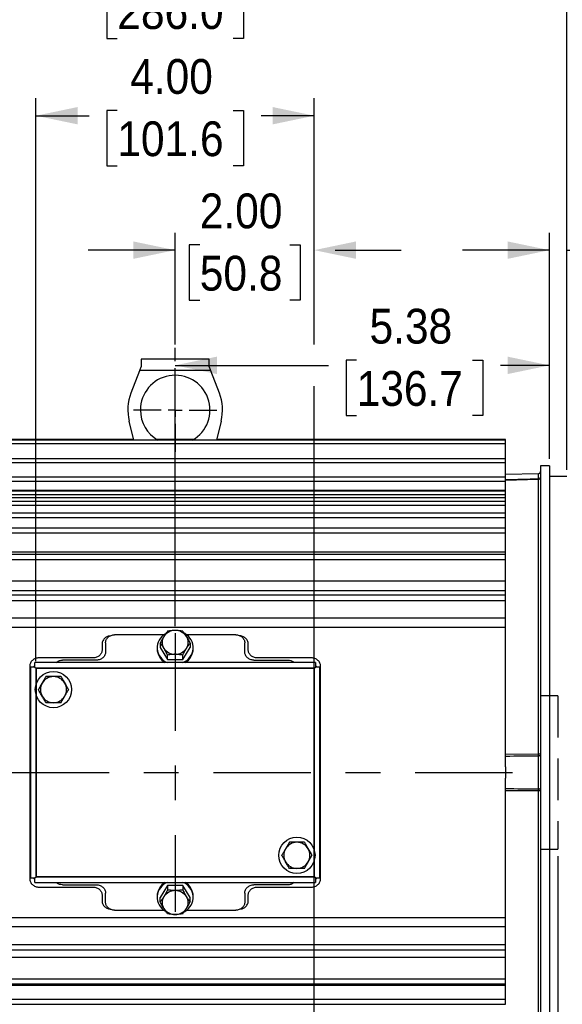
# Model space of a CAD drawing. Header units: inches. Extents: x 1.3 to 88, y 0 to 57.3.
# Tile 9 of 31: x 32.9 to 40.7, y 23.5 to 37.6. Entities that reach past the tile are written whole.
import ezdxf

# ---------------------------------------------------------------- set-up
doc = ezdxf.new("R2010")
doc.units = ezdxf.units.IN
doc.header["$LTSCALE"] = 2
doc.header["$MEASUREMENT"] = 0
for name, pattern in [('SLD-Center', [1.45, 0.7, -0.25, 0.25, -0.25]), ('SLD-Dashed', [0.45, 0.3, -0.15]), ('SLD-Solid', [0])]:
    doc.linetypes.add(name, pattern=pattern)
doc.layers.add('CENTER', color=40, linetype='SLD-Center')
doc.layers.add('HIDDEN', color=102, linetype='SLD-Dashed')
doc.layers.add('DIMENSIONS', color=140, linetype='SLD-Solid', lineweight=25)
doc.layers.add('SLD-0', color=7, linetype='SLD-Solid', lineweight=25)
doc.styles.add('SLDTEXTSTYLE0', font='GOTHIC.TTF', dxfattribs={"width": 0.913})
doc.dimstyles.new('SLDDIMSTYLE1', dxfattribs={"dimtxt": 0.5, "dimasz": 0.6, "dimexe": 0, "dimexo": 0.0625, "dimgap": 0.125, "dimtad": 0, "dimtih": 1, "dimtoh": 1, "dimrnd": 1e-09, "dimzin": 4, "dimdsep": 46, "dimtxsty": 'SLDTEXTSTYLE0', "dimsah": 1, "dimcen": 0.09, "dimadec": 0, "dimazin": 1, "dimtfac": 1, "dimtofl": 0, "dimtmove": 0, "dimatfit": 3, "dimfxl": 0, "dimfrac": 2, "dimtolj": 1, "dimtzin": 12, "dimarcsym": 0})
doc.dimstyles.new('SLDDIMSTYLE2', dxfattribs={"dimtxt": 0.5, "dimasz": 0.6, "dimexe": 0, "dimexo": 0.0625, "dimgap": 0.125, "dimtad": 0, "dimtih": 1, "dimtoh": 1, "dimrnd": 1e-09, "dimzin": 4, "dimdsep": 46, "dimtxsty": 'SLDTEXTSTYLE0', "dimsah": 1, "dimcen": 0.09, "dimadec": 0, "dimazin": 1, "dimtfac": 1, "dimtmove": 0, "dimatfit": 0, "dimfxl": 0, "dimfrac": 2, "dimtolj": 1, "dimtzin": 12, "dimarcsym": 0})
doc.dimstyles.new('SLDDIMSTYLE3', dxfattribs={"dimtxt": 0.5, "dimasz": 0.6, "dimexe": 0, "dimexo": 0.0625, "dimgap": 0.125, "dimtad": 0, "dimtih": 1, "dimtoh": 1, "dimrnd": 1e-09, "dimzin": 12, "dimdsep": 46, "dimtxsty": 'SLDTEXTSTYLE0', "dimsah": 1, "dimcen": 0.09, "dimadec": 0, "dimazin": 3, "dimtfac": 1, "dimtofl": 0, "dimtmove": 0, "dimatfit": 3, "dimfxl": 0, "dimfrac": 2, "dimtolj": 1, "dimtzin": 12, "dimarcsym": 0})
doc.dimstyles.new('SLDDIMSTYLE4', dxfattribs={"dimtxt": 0.5, "dimasz": 0.6, "dimexe": 0, "dimexo": 0.0625, "dimgap": 0.125, "dimtad": 0, "dimtih": 1, "dimtoh": 1, "dimrnd": 1e-09, "dimdsep": 46, "dimtxsty": 'SLDTEXTSTYLE0', "dimsah": 1, "dimcen": 0.09, "dimadec": 0, "dimazin": 2, "dimtfac": 1, "dimtmove": 0, "dimatfit": 0, "dimfxl": 0, "dimfrac": 2, "dimtolj": 1, "dimtzin": 12, "dimarcsym": 0})
doc.dimstyles.new('SLDDIMSTYLE5', dxfattribs={"dimtxt": 0.5, "dimasz": 0.6, "dimexe": 0, "dimexo": 0.0625, "dimgap": 0.125, "dimtad": 0, "dimtih": 1, "dimtoh": 1, "dimrnd": 1e-09, "dimzin": 12, "dimdsep": 46, "dimtxsty": 'SLDTEXTSTYLE0', "dimsah": 1, "dimcen": 0.09, "dimadec": 0, "dimazin": 3, "dimtfac": 1, "dimtmove": 0, "dimatfit": 0, "dimfxl": 0, "dimfrac": 2, "dimtolj": 1, "dimtzin": 12, "dimarcsym": 0})

# ---------------------------------------------------------------- blocks, each defined once
blk = doc.blocks.new('_D')
at = {"layer": 'DIMENSIONS'}
for p, q in [((33.161, 28.412), (33.161, 36.497)), ((37.161, 32.961), (37.161, 36.497)), ((33.161, 36.247), (33.924, 36.247)), ((34.33, 36.321), (34.178, 36.321)), ((34.178, 36.321), (34.178, 35.527)), ((35.993, 36.321), (36.145, 36.321)), ((36.145, 36.321), (36.145, 35.527)), ((37.161, 36.247), (36.399, 36.247)), ((34.178, 35.527), (34.33, 35.527)), ((36.145, 35.527), (35.993, 35.527)), ((37.161, 28.412), (37.161, 32.361))]:
    blk.add_line(p, q, dxfattribs=at)
for points in [[(33.161, 36.247), (33.761, 36.122), (33.761, 36.372)], [(37.161, 36.247), (36.561, 36.372), (36.561, 36.122)]]:
    blk.add_solid(points, dxfattribs=at)
at = {"layer": 'DIMENSIONS', "char_height": 0.5, "attachment_point": 1, "style": 'SLDTEXTSTYLE0'}
for s, insert in [('4.00', (34.515, 37.061)), ('101.6', (34.33, 36.166))]:
    blk.add_mtext(s, dxfattribs=dict(at, insert=insert))
blk = doc.blocks.new('_D_1')
at = {"layer": 'DIMENSIONS'}
for p, q in [((40.661, 25.611), (40.661, 20.872)), ((37.161, 21.742), (37.161, 20.872)), ((37.161, 21.122), (35.911, 21.122)), ((38.265, 21.196), (38.112, 21.196)), ((38.112, 21.196), (38.112, 20.402)), ((39.558, 21.196), (39.71, 21.196)), ((39.71, 21.196), (39.71, 20.402)), ((40.661, 21.122), (41.911, 21.122)), ((38.112, 20.402), (38.265, 20.402)), ((39.71, 20.402), (39.558, 20.402))]:
    blk.add_line(p, q, dxfattribs=at)
for points in [[(37.161, 21.122), (36.561, 21.247), (36.561, 20.997)], [(40.661, 21.122), (41.261, 20.997), (41.261, 21.247)]]:
    blk.add_solid(points, dxfattribs=at)
at = {"layer": 'DIMENSIONS', "char_height": 0.5, "attachment_point": 1, "style": 'SLDTEXTSTYLE0'}
for s, insert in [('3.50', (38.265, 21.936)), ('88.9', (38.265, 21.041))]:
    blk.add_mtext(s, dxfattribs=dict(at, insert=insert))
blk = doc.blocks.new('_D_2')
at = {"layer": 'DIMENSIONS'}
for p, q in [((41.091, 31.217), (43.122, 31.217)), ((43.722, 31.217), (48.239, 31.217)), ((47.989, 31.217), (47.989, 27.634)), ((47.158, 26.886), (47.005, 26.886)), ((47.005, 26.886), (47.005, 26.092)), ((48.82, 26.886), (48.973, 26.886)), ((48.973, 26.886), (48.973, 26.092)), ((47.005, 26.092), (47.158, 26.092)), ((48.973, 26.092), (48.82, 26.092)), ((47.989, 22.407), (47.989, 25.991)), ((40.961, 22.407), (41.872, 22.407)), ((42.472, 22.407), (48.239, 22.407))]:
    blk.add_line(p, q, dxfattribs=at)
for points in [[(47.989, 31.217), (47.864, 30.617), (48.114, 30.617)], [(47.989, 22.407), (48.114, 23.007), (47.864, 23.007)]]:
    blk.add_solid(points, dxfattribs=at)
at = {"layer": 'DIMENSIONS', "char_height": 0.5, "attachment_point": 1, "style": 'SLDTEXTSTYLE0'}
for s, insert in [('%%c', (46.965, 27.626)), ('8.81', (47.719, 27.626)), ('223.8', (47.158, 26.731))]:
    blk.add_mtext(s, dxfattribs=dict(at, insert=insert))
blk = doc.blocks.new('_D_5')
at = {"layer": 'DIMENSIONS'}
for p, q in [((26.231, 27.117), (26.231, 40.126)), ((43.422, 27.43), (43.422, 40.126)), ((33.995, 39.95), (33.843, 39.95)), ((33.843, 39.95), (33.843, 39.156)), ((35.658, 39.95), (35.81, 39.95)), ((35.81, 39.95), (35.81, 39.156)), ((26.231, 39.876), (33.59, 39.876)), ((43.422, 39.876), (36.064, 39.876)), ((33.843, 39.156), (33.995, 39.156)), ((35.81, 39.156), (35.658, 39.156))]:
    blk.add_line(p, q, dxfattribs=at)
for points in [[(26.231, 39.876), (26.831, 39.751), (26.831, 40.001)], [(43.422, 39.876), (42.822, 40.001), (42.822, 39.751)]]:
    blk.add_solid(points, dxfattribs=at)
at = {"layer": 'DIMENSIONS', "char_height": 0.5, "attachment_point": 1, "style": 'SLDTEXTSTYLE0'}
for s, insert in [('17.19', (33.995, 40.69)), ('436.6', (33.995, 39.795))]:
    blk.add_mtext(s, dxfattribs=dict(at, insert=insert))
blk = doc.blocks.new('_D_6')
at = {"layer": 'DIMENSIONS'}
for p, q in [((29.531, 30.162), (29.531, 38.324)), ((40.791, 31.162), (40.791, 38.324)), ((29.531, 38.074), (33.924, 38.074)), ((34.33, 38.148), (34.178, 38.148)), ((34.178, 38.148), (34.178, 37.354)), ((35.993, 38.148), (36.145, 38.148)), ((36.145, 38.148), (36.145, 37.354)), ((40.791, 38.074), (36.399, 38.074)), ((34.178, 37.354), (34.33, 37.354)), ((36.145, 37.354), (35.993, 37.354))]:
    blk.add_line(p, q, dxfattribs=at)
for points in [[(29.531, 38.074), (30.131, 37.949), (30.131, 38.199)], [(40.791, 38.074), (40.191, 38.199), (40.191, 37.949)]]:
    blk.add_solid(points, dxfattribs=at)
at = {"layer": 'DIMENSIONS', "char_height": 0.5, "attachment_point": 1, "style": 'SLDTEXTSTYLE0'}
for s, insert in [('11.26', (34.33, 38.888)), ('286.0', (34.33, 37.993))]:
    blk.add_mtext(s, dxfattribs=dict(at, insert=insert))
blk = doc.blocks.new('_D_7')
at = {"layer": 'DIMENSIONS'}
for p, q in [((40.541, 31.317), (40.541, 34.566)), ((40.791, 31.162), (40.791, 34.566)), ((42.119, 34.39), (41.966, 34.39)), ((41.966, 34.39), (41.966, 33.596)), ((43.042, 34.39), (43.195, 34.39)), ((43.195, 34.39), (43.195, 33.596)), ((40.541, 34.316), (39.291, 34.316)), ((40.791, 34.316), (41.713, 34.316)), ((41.966, 33.596), (42.119, 33.596)), ((43.195, 33.596), (43.042, 33.596))]:
    blk.add_line(p, q, dxfattribs=at)
for points in [[(40.541, 34.316), (39.941, 34.441), (39.941, 34.191)], [(40.791, 34.316), (41.391, 34.191), (41.391, 34.441)]]:
    blk.add_solid(points, dxfattribs=at)
at = {"layer": 'DIMENSIONS', "char_height": 0.5, "attachment_point": 1, "style": 'SLDTEXTSTYLE0'}
for s, insert in [('0.25', (41.934, 35.13)), ('6.4', (42.119, 34.235))]:
    blk.add_mtext(s, dxfattribs=dict(at, insert=insert))
blk = doc.blocks.new('_D_8')
at = {"layer": 'DIMENSIONS'}
for p, q in [((35.161, 32.719), (35.161, 32.911)), ((40.541, 31.317), (40.541, 32.911)), ((37.77, 32.734), (37.618, 32.734)), ((37.618, 32.734), (37.618, 31.94)), ((39.433, 32.734), (39.585, 32.734)), ((39.585, 32.734), (39.585, 31.94)), ((35.161, 32.661), (37.364, 32.661)), ((40.541, 32.661), (39.839, 32.661)), ((37.618, 31.94), (37.77, 31.94)), ((39.585, 31.94), (39.433, 31.94))]:
    blk.add_line(p, q, dxfattribs=at)
for points in [[(35.161, 32.661), (35.761, 32.536), (35.761, 32.786)], [(40.541, 32.661), (39.941, 32.786), (39.941, 32.536)]]:
    blk.add_solid(points, dxfattribs=at)
at = {"layer": 'DIMENSIONS', "char_height": 0.5, "attachment_point": 1, "style": 'SLDTEXTSTYLE0'}
for s, insert in [('5.38', (37.955, 33.474)), ('136.7', (37.77, 32.579))]:
    blk.add_mtext(s, dxfattribs=dict(at, insert=insert))
blk = doc.blocks.new('_D_9')
at = {"layer": 'DIMENSIONS'}
for p, q in [((40.791, 31.162), (40.791, 38.324)), ((43.422, 27.43), (43.422, 38.324)), ((40.791, 38.074), (39.541, 38.074)), ((41.46, 38.148), (41.308, 38.148)), ((41.308, 38.148), (41.308, 37.354)), ((42.753, 38.148), (42.906, 38.148)), ((42.906, 38.148), (42.906, 37.354)), ((43.422, 38.074), (44.672, 38.074)), ((41.308, 37.354), (41.46, 37.354)), ((42.906, 37.354), (42.753, 37.354))]:
    blk.add_line(p, q, dxfattribs=at)
for points in [[(40.791, 38.074), (40.191, 38.199), (40.191, 37.949)], [(43.422, 38.074), (44.022, 37.949), (44.022, 38.199)]]:
    blk.add_solid(points, dxfattribs=at)
at = {"layer": 'DIMENSIONS', "char_height": 0.5, "attachment_point": 1, "style": 'SLDTEXTSTYLE0'}
for s, insert in [('2.63', (41.46, 38.888)), ('66.8', (41.46, 37.993))]:
    blk.add_mtext(s, dxfattribs=dict(at, insert=insert))
blk = doc.blocks.new('_D_13')
at = {"layer": 'DIMENSIONS'}
for p, q in [((35.161, 32.961), (35.161, 34.566)), ((37.161, 32.961), (37.161, 34.566)), ((35.515, 34.39), (35.362, 34.39)), ((35.362, 34.39), (35.362, 33.596)), ((36.808, 34.39), (36.96, 34.39)), ((36.96, 34.39), (36.96, 33.596)), ((35.161, 34.316), (33.911, 34.316)), ((37.461, 34.316), (38.411, 34.316)), ((35.362, 33.596), (35.515, 33.596)), ((36.96, 33.596), (36.808, 33.596)), ((35.161, 28.912), (35.161, 32.361)), ((37.161, 23.352), (37.161, 32.361))]:
    blk.add_line(p, q, dxfattribs=at)
for points in [[(35.161, 34.316), (34.561, 34.441), (34.561, 34.191)], [(37.161, 34.316), (37.761, 34.191), (37.761, 34.441)]]:
    blk.add_solid(points, dxfattribs=at)
at = {"layer": 'DIMENSIONS', "char_height": 0.5, "attachment_point": 1, "style": 'SLDTEXTSTYLE0'}
for s, insert in [('2.00', (35.515, 35.13)), ('50.8', (35.515, 34.235))]:
    blk.add_mtext(s, dxfattribs=dict(at, insert=insert))
blk = doc.blocks.new('SW_CENTERMARKSYMBOL_0')
at = {"layer": 'CENTER', "color": 0}
for p, q in [((0, 0.2), (0, 0.6)), ((-0.2, 0), (-0.6, 0)), ((0, 0), (-0.1, 0)), ((0, 0), (0, 0.1)), ((0, 0), (0, -0.1)), ((0, 0), (0.1, 0)), ((0.2, 0), (0.6, 0)), ((0, -0.2), (0, -0.6))]:
    blk.add_line(p, q, dxfattribs=at)

msp = doc.modelspace()

# ---------------------------------------------------------------- linework, layer by layer
for p, q in [((35.65136, 32.749232), (34.67136, 32.749232)), ((34.67136, 32.749232), (34.67136, 32.641232)), ((35.65136, 32.641232), (35.65136, 32.749232)), ((34.528228, 32.26737), (34.655707, 32.585232)), ((35.667012, 32.585232), (34.655707, 32.585232)), ((35.667012, 32.585232), (35.794492, 32.26737)), ((34.526309, 32.262359), (34.528228, 32.26737)), ((35.794492, 32.26737), (35.79641, 32.262359)), ((34.500004, 31.861092), (34.500193, 31.860299)), ((34.5666, 31.585495), (34.500193, 31.860299)), ((35.822526, 31.860299), (35.756119, 31.585495)), ((35.822526, 31.860299), (35.822716, 31.861092)), ((34.564307, 31.594985), (30.61136, 31.594985)), ((39.91136, 31.585495), (30.61136, 31.585495)), ((35.425962, 31.594985), (34.896758, 31.594985)), ((39.91136, 31.594985), (35.758412, 31.594985)), ((39.91136, 31.585495), (39.91136, 31.594985)), ((39.91136, 31.536157), (39.91136, 31.585495)), ((30.61136, 31.536157), (39.91136, 31.536157)), ((39.91136, 31.318374), (39.91136, 31.536157)), ((39.91136, 31.318374), (30.61136, 31.318374)), ((30.61136, 31.264693), (39.91136, 31.264693)), ((39.91136, 31.264693), (39.91136, 31.318374)), ((39.91136, 31.056594), (39.91136, 31.264693)), ((40.54136, 31.217485), (40.41136, 31.217485)), ((40.41136, 31.217485), (40.41136, 26.812485)), ((40.54136, 31.217485), (40.54136, 26.812485)), ((39.91136, 31.056594), (30.61136, 31.056594)), ((30.61136, 30.999059), (39.91136, 30.999059)), ((40.382145, 31.104526), (39.91136, 31.092198)), ((39.91136, 30.999059), (39.91136, 31.056594)), ((40.382145, 31.021138), (39.91136, 31.009046)), ((39.91136, 30.863737), (39.91136, 30.999059)), ((40.382145, 31.031519), (40.382145, 31.104526)), ((40.382145, 27.078325), (40.382145, 31.021138)), ((40.79136, 31.062485), (40.54136, 31.062485)), ((39.91136, 30.863737), (30.61136, 30.863737)), ((30.61136, 30.857658), (39.91136, 30.857658)), ((39.91136, 30.857658), (39.91136, 30.863737)), ((39.91136, 30.804667), (39.91136, 30.857658)), ((30.61136, 30.804667), (39.91136, 30.804667)), ((30.61136, 30.762273), (39.91136, 30.762273)), ((30.61136, 30.709281), (39.91136, 30.709281)), ((39.91136, 30.762273), (39.91136, 30.804667)), ((39.91136, 30.709281), (39.91136, 30.762273)), ((39.91136, 30.654162), (39.91136, 30.709281)), ((30.61136, 30.654162), (39.91136, 30.654162)), ((39.91136, 30.538405), (39.91136, 30.654162)), ((39.91136, 30.538405), (30.61136, 30.538405)), ((30.61136, 30.473778), (39.91136, 30.473778)), ((39.91136, 30.473778), (39.91136, 30.538405)), ((39.91136, 30.32093), (39.91136, 30.473778)), ((39.91136, 30.32093), (30.61136, 30.32093)), ((39.91136, 30.25365), (39.91136, 30.32093)), ((30.61136, 30.25365), (39.91136, 30.25365)), ((39.91136, 29.981409), (39.91136, 30.25365)), ((30.41136, 29.981409), (39.91136, 29.981409)), ((39.91136, 29.942235), (30.61136, 29.942235)), ((30.61136, 29.87137), (39.91136, 29.87137)), ((39.91136, 29.942235), (39.91136, 29.981409)), ((39.91136, 29.87137), (39.91136, 29.942235)), ((39.91136, 29.561446), (39.91136, 29.87137)), ((39.91136, 29.561446), (30.41136, 29.561446)), ((39.91136, 29.423179), (39.91136, 29.561446)), ((39.91136, 29.423179), (30.41136, 29.423179)), ((39.91136, 29.359432), (39.91136, 29.423179)), ((39.91136, 29.359432), (30.61136, 29.359432)), ((30.61136, 29.285146), (39.91136, 29.285146)), ((39.91136, 29.285146), (39.91136, 29.359432)), ((39.91136, 29.029047), (39.91136, 29.285146)), ((39.91136, 29.029047), (30.41136, 29.029047)), ((39.91136, 28.894598), (39.91136, 29.029047)), ((39.91136, 28.894598), (30.41136, 28.894598)), ((39.91136, 26.892358), (39.91136, 28.894598)), ((34.997054, 28.790139), (34.291382, 28.790139)), ((36.031382, 28.790139), (35.325665, 28.790139)), ((34.111382, 28.659132), (34.111382, 28.577622)), ((34.161382, 28.673652), (34.161382, 28.546089)), ((34.90136, 28.606057), (34.90136, 28.589787)), ((34.944853, 28.669505), (34.944853, 28.606057)), ((34.944853, 28.606057), (35.053106, 28.434767)), ((35.269613, 28.434767), (35.377866, 28.606057)), ((35.377866, 28.669505), (35.377866, 28.606057)), ((35.42136, 28.589787), (35.42136, 28.606057)), ((36.161382, 28.546089), (36.161382, 28.673652)), ((36.211382, 28.577622), (36.211382, 28.659132)), ((33.981382, 28.458503), (33.201382, 28.458503)), ((35.053106, 28.434767), (35.053106, 28.498215)), ((35.053106, 28.434767), (35.269613, 28.434767)), ((35.269613, 28.434767), (35.269613, 28.498215)), ((37.121382, 28.458503), (36.341382, 28.458503)), ((33.071382, 28.337852), (33.071382, 25.287118)), ((33.083382, 28.327485), (33.083382, 25.297485)), ((33.146382, 28.327485), (33.083382, 28.327485)), ((33.146382, 28.327485), (33.146382, 28.390485)), ((37.176382, 28.390485), (33.146382, 28.390485)), ((33.146382, 28.327485), (33.161382, 28.312485)), ((33.161382, 28.312485), (37.161382, 28.312485)), ((33.161382, 28.073899), (33.161382, 28.312485)), ((34.031382, 28.42629), (33.541208, 28.42629)), ((36.291382, 28.42629), (36.781557, 28.42629)), ((37.161382, 28.312485), (37.176382, 28.327485)), ((37.161382, 28.312485), (37.161382, 25.693899)), ((37.176382, 28.390485), (37.176382, 28.327485)), ((37.239382, 28.327485), (37.176382, 28.327485)), ((37.239382, 25.297485), (37.239382, 28.327485)), ((37.251382, 25.287118), (37.251382, 28.337852)), ((33.161382, 25.312485), (33.161382, 27.93107)), ((39.91136, 27.074185), (40.382145, 27.078325)), ((40.382145, 26.576765), (40.382145, 27.048204)), ((39.91136, 26.892358), (39.91136, 26.732611)), ((39.91136, 24.730372), (39.91136, 26.732611)), ((40.41136, 26.812485), (40.41136, 22.407485)), ((40.54136, 26.812485), (40.54136, 22.407485)), ((40.382145, 26.546644), (39.91136, 26.550785)), ((40.382145, 22.603831), (40.382145, 26.546644)), ((37.161382, 25.55107), (37.161382, 25.312485)), ((33.083382, 25.297485), (33.146382, 25.297485)), ((33.146382, 25.297485), (33.161382, 25.312485)), ((33.146382, 25.234485), (33.146382, 25.297485)), ((33.146382, 25.234485), (37.176382, 25.234485)), ((37.161382, 25.312485), (33.161382, 25.312485)), ((33.541208, 25.198679), (34.031382, 25.198679)), ((35.053106, 25.190202), (34.944853, 25.018913)), ((35.053106, 25.190202), (35.053106, 25.126754)), ((35.269613, 25.190202), (35.053106, 25.190202)), ((35.269613, 25.190202), (35.269613, 25.126754)), ((35.377866, 25.018913), (35.269613, 25.190202)), ((36.781557, 25.198679), (36.291382, 25.198679)), ((37.176382, 25.297485), (37.161382, 25.312485)), ((37.176382, 25.297485), (37.176382, 25.234485)), ((37.176382, 25.297485), (37.239382, 25.297485)), ((33.201382, 25.166466), (33.981382, 25.166466)), ((34.111382, 25.047348), (34.111382, 24.965837)), ((34.161382, 24.951318), (34.161382, 25.07888)), ((34.90136, 25.035182), (34.90136, 25.018913)), ((35.42136, 25.018913), (35.42136, 25.035182)), ((36.161382, 25.07888), (36.161382, 24.951318)), ((36.211382, 24.965837), (36.211382, 25.047348)), ((36.341382, 25.166466), (37.121382, 25.166466)), ((34.944853, 24.955464), (34.944853, 25.018913)), ((35.377866, 24.955464), (35.377866, 25.018913)), ((34.291382, 24.83483), (34.997054, 24.83483)), ((35.325665, 24.83483), (36.031382, 24.83483)), ((30.41136, 24.730372), (39.91136, 24.730372)), ((39.91136, 24.595922), (39.91136, 24.730372)), ((39.91136, 24.595922), (30.41136, 24.595922)), ((39.91136, 24.339823), (39.91136, 24.595922)), ((30.61136, 24.339823), (39.91136, 24.339823)), ((39.91136, 24.265537), (39.91136, 24.339823)), ((30.61136, 24.265537), (39.91136, 24.265537)), ((39.91136, 24.153405), (39.91136, 24.265537)), ((39.91136, 24.153405), (30.41136, 24.153405)), ((39.91136, 23.847273), (39.91136, 24.153405)), ((30.61136, 23.847273), (39.91136, 23.847273)), ((30.61136, 23.775752), (39.91136, 23.775752)), ((39.91136, 23.775752), (39.91136, 23.847273)), ((39.91136, 23.75053), (39.91136, 23.775752)), ((39.91136, 23.75053), (30.41136, 23.75053)), ((39.91136, 23.55449), (39.91136, 23.75053)), ((30.61136, 23.55449), (39.91136, 23.55449)), ((30.61136, 23.486206), (39.91136, 23.486206)), ((39.91136, 23.486206), (39.91136, 23.55449))]:
    msp.add_line(p, q)
at = {"flags": 128}
for points in [[(33.146382, 28.349954), (33.134459, 28.339408), (33.123913, 28.327485)], [(37.198852, 28.327485), (37.188306, 28.339408), (37.176382, 28.349954)], [(40.41136, 27.065155), (40.410802, 27.061901), (40.409151, 27.058769), (40.406466, 27.055873), (40.402849, 27.053323), (40.398433, 27.051212), (40.393382, 27.04962), (40.387885, 27.048604), (40.382145, 27.048204)], [(40.41136, 26.559814), (40.410802, 26.563068), (40.409151, 26.5662), (40.406466, 26.569096), (40.402849, 26.571646), (40.398433, 26.573757), (40.393382, 26.575349), (40.387885, 26.576365), (40.382145, 26.576765)], [(33.123913, 25.297485), (33.134459, 25.285561), (33.146382, 25.275015)], [(37.176382, 25.275015), (37.188306, 25.285561), (37.198852, 25.297485)]]:
    msp.add_lwpolyline(points, dxfattribs=at)
for centre in [(33.411382, 28.002485), (36.911382, 25.622485)]:
    msp.add_circle(centre, 0.26)
for centre, radius, start, end in [((35.16136, 32.019232), 0.5, 299.833638, 180), ((35.16136, 32.019232), 0.68, 159.0507782, 193.447727), ((35.16136, 32.019232), 0.68, 346.552273, 20.9492218), ((35.16136, 32.019232), 0.5, 180, 240.166362), ((40.38136, 31.134516), 0.03, 271.5, 0), ((40.383904, 31.059061), 0.027598, 266.3459588, 354.1715949), ((40.381391, 31.051097), 0.029968, 271.441057, 359.9449063), ((35.132963, 28.605485), 0.229671, 118.9397454, 249.4108915), ((35.132771, 28.681303), 0.158855, 147.3750831, 212.6249169), ((35.158433, 28.661386), 0.191229, 89.1231295, 146.4944012), ((35.164286, 28.661386), 0.191229, 33.5055988, 90.8768705), ((35.189158, 28.605561), 0.229953, 290.7220628, 61.6632094), ((35.189948, 28.681303), 0.158855, 327.3750831, 32.6249169), ((35.134685, 28.593672), 0.233358, 180.9539945, 240.5417721), ((35.158433, 28.70122), 0.191229, 213.5055988, 270.8768705), ((35.164286, 28.70122), 0.191229, 269.1231295, 326.4944012), ((35.186787, 28.594414), 0.234618, 299.6343308, 358.8699026), ((33.411382, 28.002485), 0.1875, 90, 150), ((33.411382, 28.002485), 0.1875, 30, 90), ((33.411382, 28.002485), 0.1875, 150, 210), ((33.411382, 28.002485), 0.1875, 330, 30), ((33.411382, 28.002485), 0.1875, 210, 270), ((33.411382, 28.002485), 0.1875, 270, 330), ((40.389292, 27.194558), 0.116453, 266.4815005, 280.9236073), ((40.389292, 26.430411), 0.116453, 79.0763927, 93.5184995), ((36.911382, 25.622485), 0.1875, 90, 150), ((36.911382, 25.622485), 0.1875, 30, 90), ((36.911382, 25.622485), 0.1875, 150, 210), ((36.911382, 25.622485), 0.1875, 330, 30), ((36.911382, 25.622485), 0.1875, 210, 270), ((36.911382, 25.622485), 0.1875, 270, 330), ((35.135589, 25.030759), 0.234271, 119.5861069, 178.9181265), ((35.133099, 25.019475), 0.229727, 110.6202657, 240.9994609), ((35.189557, 25.019445), 0.229777, 298.4772337, 69.3675841), ((35.18713, 25.030759), 0.234271, 1.0818735, 60.4138931), ((35.158433, 24.923749), 0.191229, 89.1231295, 146.4944012), ((35.164286, 24.923749), 0.191229, 33.5055988, 90.8768705), ((35.132771, 24.943666), 0.158855, 147.3750831, 212.6249169), ((35.189948, 24.943666), 0.158855, 327.3750831, 32.6249169), ((35.158433, 24.963584), 0.191229, 213.5055988, 270.8768705), ((35.164286, 24.963584), 0.191229, 269.1231295, 326.4944012)]:
    msp.add_arc(centre, radius, start, end)
for points in [[(34.655707, 32.585232), (34.660932, 32.604309), (34.666135, 32.623301), (34.67136, 32.641232)], [(35.65136, 32.641232), (35.656585, 32.623301), (35.661787, 32.604309), (35.667012, 32.585232)], [(39.91136, 31.019678), (40.068288, 31.023611), (40.225216, 31.027558), (40.382145, 31.031519)], [(40.382145, 31.021138), (40.382221, 31.02181), (40.382221, 31.025518), (40.382145, 31.031519)], [(40.382145, 27.048204), (40.225216, 27.046715), (40.068288, 27.0452), (39.91136, 27.043657)], [(40.382145, 27.048204), (40.382221, 27.056966), (40.382221, 27.067727), (40.382145, 27.078325)], [(39.91136, 26.581312), (40.068288, 26.57977), (40.225216, 26.578254), (40.382145, 26.576765)], [(40.382145, 26.546644), (40.382221, 26.557243), (40.382221, 26.568003), (40.382145, 26.576765)]]:
    msp.add_open_spline(points, degree=3)
for points, knots in [([(34.222462, 28.772509), (34.214145, 28.771636), (34.191176, 28.769223), (34.158047, 28.751032), (34.128705, 28.721648), (34.113507, 28.688989), (34.111979, 28.667506), (34.111383, 28.659132)], [0, 0, 0, 0, 0.135586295, 0.374442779, 0.611515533, 0.848581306, 1, 1, 1, 1]), ([(34.161382, 28.673652), (34.161382, 28.681396), (34.162224, 28.689), (34.165522, 28.70394), (34.168018, 28.711353), (34.174534, 28.725474), (34.178521, 28.732162), (34.18794, 28.744808), (34.193424, 28.750789), (34.205403, 28.761503), (34.211939, 28.766307), (34.226132, 28.774787), (34.233695, 28.778391), (34.249327, 28.784176), (34.2575, 28.7864), (34.274301, 28.78939), (34.282795, 28.790139), (34.291382, 28.790139)], [0, 0, 0, 0, 0.125, 0.125, 0.25, 0.25, 0.375, 0.375, 0.5, 0.5, 0.625, 0.625, 0.75, 0.75, 0.875, 0.875, 1, 1, 1, 1]), ([(34.99898, 28.766948), (34.989476, 28.751909), (34.980226, 28.736083), (34.966641, 28.711445), (34.962154, 28.70307), (34.953387, 28.686328), (34.949088, 28.677927), (34.944853, 28.669505)], [0, 0, 0, 0, 0.5, 0.5, 0.75, 0.75, 1, 1, 1, 1]), ([(35.053106, 28.840795), (35.044624, 28.830823), (35.03595, 28.82003), (35.022471, 28.801838), (35.017899, 28.795437), (35.008562, 28.781804), (35.003768, 28.774525), (34.99898, 28.766948)], [0, 0, 0, 0, 0.5, 0.5, 0.75, 0.75, 1, 1, 1, 1]), ([(35.16136, 28.852593), (35.142351, 28.852593), (35.123851, 28.851403), (35.096681, 28.84826), (35.087707, 28.846985), (35.070173, 28.844115), (35.061575, 28.842517), (35.053106, 28.840795)], [0, 0, 0, 0, 0.5, 0.5, 0.75, 0.75, 1, 1, 1, 1]), ([(35.269613, 28.840795), (35.252648, 28.844245), (35.235299, 28.847177), (35.208342, 28.850313), (35.199199, 28.851146), (35.180524, 28.852287), (35.170937, 28.852593), (35.16136, 28.852593)], [0, 0, 0, 0, 0.5, 0.5, 0.75, 0.75, 1, 1, 1, 1]), ([(35.269613, 28.840795), (35.278095, 28.830823), (35.28677, 28.82003), (35.300248, 28.801838), (35.30482, 28.795437), (35.314157, 28.781804), (35.318951, 28.774525), (35.323739, 28.766948)], [0, 0, 0, 0, 0.5, 0.5, 0.75, 0.75, 1, 1, 1, 1]), ([(35.323739, 28.766948), (35.333243, 28.751909), (35.342494, 28.736083), (35.356078, 28.711445), (35.360566, 28.70307), (35.369333, 28.686328), (35.373632, 28.677927), (35.377866, 28.669505)], [0, 0, 0, 0, 0.5, 0.5, 0.75, 0.75, 1, 1, 1, 1]), ([(36.031382, 28.790139), (36.03997, 28.790139), (36.048413, 28.78939), (36.065025, 28.786452), (36.073278, 28.784227), (36.089016, 28.778418), (36.09648, 28.774862), (36.110606, 28.766454), (36.117293, 28.761557), (36.12928, 28.750852), (36.13466, 28.745005), (36.144163, 28.732295), (36.148201, 28.725521), (36.154689, 28.711497), (36.157186, 28.704153), (36.16054, 28.689044), (36.161382, 28.681396), (36.161382, 28.673652)], [0, 0, 0, 0, 0.125, 0.125, 0.25, 0.25, 0.375, 0.375, 0.5, 0.5, 0.625, 0.625, 0.75, 0.75, 0.875, 0.875, 1, 1, 1, 1]), ([(36.211382, 28.659132), (36.211362, 28.666865), (36.210543, 28.674462), (36.207243, 28.689378), (36.204749, 28.696777), (36.19823, 28.710884), (36.194241, 28.717562), (36.184823, 28.73018), (36.179337, 28.736153), (36.167349, 28.746849), (36.160812, 28.751641), (36.146627, 28.760094), (36.139054, 28.763694), (36.115607, 28.772346), (36.098551, 28.775413), (36.081382, 28.775404)], [0, 0, 0, 0, 0.125, 0.125, 0.25, 0.25, 0.375, 0.375, 0.5, 0.5, 0.625, 0.625, 0.75, 0.75, 1, 1, 1, 1]), ([(34.111382, 28.577622), (34.111362, 28.569812), (34.110543, 28.562117), (34.107243, 28.546968), (34.104749, 28.539433), (34.09823, 28.525029), (34.094241, 28.518192), (34.084823, 28.505245), (34.079337, 28.499101), (34.067349, 28.488078), (34.060812, 28.483129), (34.046627, 28.474387), (34.039054, 28.470657), (34.015607, 28.461685), (33.998551, 28.458495), (33.981382, 28.458504)], [0, 0, 0, 0, 0.125, 0.125, 0.25, 0.25, 0.375, 0.375, 0.5, 0.5, 0.625, 0.625, 0.75, 0.75, 1, 1, 1, 1]), ([(34.99898, 28.595658), (34.989476, 28.610696), (34.980226, 28.624143), (34.966641, 28.642496), (34.962154, 28.648321), (34.953387, 28.659323), (34.949088, 28.664527), (34.944853, 28.669505)], [0, 0, 0, 0, 0.5, 0.5, 0.75, 0.75, 1, 1, 1, 1]), ([(35.053106, 28.498215), (35.044624, 28.515087), (35.03595, 28.531745), (35.022471, 28.556208), (35.017899, 28.564275), (35.008562, 28.580191), (35.003768, 28.588081), (34.99898, 28.595658)], [0, 0, 0, 0, 0.5, 0.5, 0.75, 0.75, 1, 1, 1, 1]), ([(35.269613, 28.498215), (35.278095, 28.515087), (35.28677, 28.531745), (35.300248, 28.556208), (35.30482, 28.564275), (35.314157, 28.580191), (35.318951, 28.588081), (35.323739, 28.595658)], [0, 0, 0, 0, 0.5, 0.5, 0.75, 0.75, 1, 1, 1, 1]), ([(35.323739, 28.595658), (35.333243, 28.610696), (35.342494, 28.624143), (35.356078, 28.642496), (35.360566, 28.648321), (35.369333, 28.659323), (35.373632, 28.664527), (35.377866, 28.669505)], [0, 0, 0, 0, 0.5, 0.5, 0.75, 0.75, 1, 1, 1, 1]), ([(36.341382, 28.458503), (36.332802, 28.458522), (36.324358, 28.459277), (36.307758, 28.46232), (36.299512, 28.46462), (36.283768, 28.470627), (36.276305, 28.474301), (36.262186, 28.482968), (36.255494, 28.488014), (36.243497, 28.49903), (36.238117, 28.505032), (36.228618, 28.518038), (36.224568, 28.524977), (36.214831, 28.546428), (36.211374, 28.561996), (36.211383, 28.577622)], [0, 0, 0, 0, 0.125, 0.125, 0.25, 0.25, 0.375, 0.375, 0.5, 0.5, 0.625, 0.625, 0.75, 0.75, 1, 1, 1, 1]), ([(33.201382, 28.458503), (33.192802, 28.458484), (33.184358, 28.457729), (33.167758, 28.454685), (33.159512, 28.452383), (33.143768, 28.446364), (33.136305, 28.44268), (33.122186, 28.433975), (33.115494, 28.428902), (33.103497, 28.417804), (33.098117, 28.411747), (33.088618, 28.398592), (33.084568, 28.39156), (33.074831, 28.369768), (33.071374, 28.353882), (33.071383, 28.337852)], [0, 0, 0, 0, 0.125, 0.125, 0.25, 0.25, 0.375, 0.375, 0.5, 0.5, 0.625, 0.625, 0.75, 0.75, 1, 1, 1, 1]), ([(34.161382, 28.546089), (34.161382, 28.53823), (34.160541, 28.530493), (34.157245, 28.51525), (34.154749, 28.507667), (34.148233, 28.493186), (34.144245, 28.48631), (34.134822, 28.473283), (34.129337, 28.467107), (34.117354, 28.456027), (34.110816, 28.451049), (34.096619, 28.442253), (34.089057, 28.43851), (34.073427, 28.432497), (34.065253, 28.430181), (34.048457, 28.427071), (34.039967, 28.42629), (34.031382, 28.42629)], [0, 0, 0, 0, 0.125, 0.125, 0.25, 0.25, 0.375, 0.375, 0.5, 0.5, 0.625, 0.625, 0.75, 0.75, 0.875, 0.875, 1, 1, 1, 1]), ([(35.16136, 28.510013), (35.142351, 28.510013), (35.123851, 28.508824), (35.096681, 28.505681), (35.087707, 28.504405), (35.070173, 28.501536), (35.061575, 28.499938), (35.053106, 28.498215)], [0, 0, 0, 0, 0.5, 0.5, 0.75, 0.75, 1, 1, 1, 1]), ([(35.269613, 28.498215), (35.252648, 28.501665), (35.235299, 28.504597), (35.208342, 28.507734), (35.199199, 28.508566), (35.180524, 28.509708), (35.170937, 28.510013), (35.16136, 28.510013)], [0, 0, 0, 0, 0.5, 0.5, 0.75, 0.75, 1, 1, 1, 1]), ([(36.291382, 28.42629), (36.282798, 28.42629), (36.274357, 28.42707), (36.25775, 28.430128), (36.249499, 28.432443), (36.233761, 28.438481), (36.226297, 28.442176), (36.21217, 28.450896), (36.205481, 28.45597), (36.193489, 28.467042), (36.188108, 28.473078), (36.178604, 28.486171), (36.174563, 28.493137), (36.168074, 28.507519), (36.165577, 28.515031), (36.162224, 28.530447), (36.161382, 28.53823), (36.161382, 28.546089)], [0, 0, 0, 0, 0.125, 0.125, 0.25, 0.25, 0.375, 0.375, 0.5, 0.5, 0.625, 0.625, 0.75, 0.75, 0.875, 0.875, 1, 1, 1, 1]), ([(37.251382, 28.337852), (37.251362, 28.345863), (37.250543, 28.353737), (37.247243, 28.369201), (37.244749, 28.376874), (37.23823, 28.391507), (37.234241, 28.398436), (37.224823, 28.411531), (37.219337, 28.417732), (37.207349, 28.428838), (37.200811, 28.433814), (37.186627, 28.442594), (37.179054, 28.446334), (37.155607, 28.455323), (37.138551, 28.458511), (37.121382, 28.458502)], [0, 0, 0, 0, 0.125, 0.125, 0.25, 0.25, 0.375, 0.375, 0.5, 0.5, 0.625, 0.625, 0.75, 0.75, 1, 1, 1, 1]), ([(33.45015, 28.390485), (33.459395, 28.398174), (33.479564, 28.414949), (33.512897, 28.424952), (33.534317, 28.425964), (33.541208, 28.42629)], [0, 0, 0, 0, 0.364655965, 0.795590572, 1, 1, 1, 1]), ([(36.781557, 28.42629), (36.79603, 28.424831), (36.824978, 28.421913), (36.856656, 28.407363), (36.868864, 28.3937), (36.871737, 28.390485)], [0, 0, 0, 0, 0.4333050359, 0.8666115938, 1, 1, 1, 1]), ([(33.303129, 28.189985), (33.294647, 28.175293), (33.285972, 28.160268), (33.272494, 28.136922), (33.267922, 28.129004), (33.258585, 28.112831), (33.253791, 28.104528), (33.249003, 28.096235)], [0, 0, 0, 0, 0.5, 0.5, 0.75, 0.75, 1, 1, 1, 1]), ([(33.411382, 28.189985), (33.392374, 28.189985), (33.373874, 28.189985), (33.346704, 28.189985), (33.33773, 28.189985), (33.320196, 28.189985), (33.311598, 28.189985), (33.303129, 28.189985)], [0, 0, 0, 0, 0.5, 0.5, 0.75, 0.75, 1, 1, 1, 1]), ([(33.519636, 28.189985), (33.502671, 28.189985), (33.485322, 28.189985), (33.458365, 28.189985), (33.449221, 28.189985), (33.430547, 28.189985), (33.420959, 28.189985), (33.411382, 28.189985)], [0, 0, 0, 0, 0.5, 0.5, 0.75, 0.75, 1, 1, 1, 1]), ([(33.519636, 28.189985), (33.528118, 28.175293), (33.536792, 28.160268), (33.550271, 28.136922), (33.554843, 28.129004), (33.56418, 28.112831), (33.568974, 28.104528), (33.573762, 28.096235)], [0, 0, 0, 0, 0.5, 0.5, 0.75, 0.75, 1, 1, 1, 1]), ([(33.249003, 28.096235), (33.239499, 28.079773), (33.230248, 28.063751), (33.216664, 28.040222), (33.212177, 28.03245), (33.203409, 28.017265), (33.19911, 28.009819), (33.194876, 28.002485)], [0, 0, 0, 0, 0.5, 0.5, 0.75, 0.75, 1, 1, 1, 1]), ([(33.573762, 28.096235), (33.583266, 28.079773), (33.592516, 28.063751), (33.606101, 28.040222), (33.610588, 28.03245), (33.619355, 28.017265), (33.623654, 28.009819), (33.627889, 28.002485)], [0, 0, 0, 0, 0.5, 0.5, 0.75, 0.75, 1, 1, 1, 1]), ([(33.249003, 27.908735), (33.239499, 27.925196), (33.230248, 27.941218), (33.216664, 27.964747), (33.212177, 27.972519), (33.203409, 27.987704), (33.19911, 27.99515), (33.194876, 28.002485)], [0, 0, 0, 0, 0.5, 0.5, 0.75, 0.75, 1, 1, 1, 1]), ([(33.303129, 27.814985), (33.294647, 27.829677), (33.285972, 27.844701), (33.272494, 27.868047), (33.267922, 27.875965), (33.258585, 27.892138), (33.253791, 27.900441), (33.249003, 27.908735)], [0, 0, 0, 0, 0.5, 0.5, 0.75, 0.75, 1, 1, 1, 1]), ([(33.519636, 27.814985), (33.528118, 27.829677), (33.536792, 27.844701), (33.550271, 27.868047), (33.554843, 27.875965), (33.56418, 27.892138), (33.568974, 27.900441), (33.573762, 27.908735)], [0, 0, 0, 0, 0.5, 0.5, 0.75, 0.75, 1, 1, 1, 1]), ([(33.573762, 27.908735), (33.583266, 27.925196), (33.592516, 27.941218), (33.606101, 27.964747), (33.610588, 27.972519), (33.619355, 27.987704), (33.623654, 27.99515), (33.627889, 28.002485)], [0, 0, 0, 0, 0.5, 0.5, 0.75, 0.75, 1, 1, 1, 1]), ([(33.411382, 27.814985), (33.392374, 27.814985), (33.373874, 27.814985), (33.346704, 27.814985), (33.33773, 27.814985), (33.320196, 27.814985), (33.311598, 27.814985), (33.303129, 27.814985)], [0, 0, 0, 0, 0.5, 0.5, 0.75, 0.75, 1, 1, 1, 1]), ([(33.519636, 27.814985), (33.502671, 27.814985), (33.485322, 27.814985), (33.458365, 27.814985), (33.449221, 27.814985), (33.430547, 27.814985), (33.420959, 27.814985), (33.411382, 27.814985)], [0, 0, 0, 0, 0.5, 0.5, 0.75, 0.75, 1, 1, 1, 1]), ([(36.803129, 25.809985), (36.794647, 25.795293), (36.785972, 25.780268), (36.772494, 25.756922), (36.767922, 25.749004), (36.758585, 25.732831), (36.753791, 25.724528), (36.749003, 25.716235)], [0, 0, 0, 0, 0.5, 0.5, 0.75, 0.75, 1, 1, 1, 1]), ([(36.911382, 25.809985), (36.892374, 25.809985), (36.873874, 25.809985), (36.846704, 25.809985), (36.83773, 25.809985), (36.820196, 25.809985), (36.811598, 25.809985), (36.803129, 25.809985)], [0, 0, 0, 0, 0.5, 0.5, 0.75, 0.75, 1, 1, 1, 1]), ([(37.019636, 25.809985), (37.002671, 25.809985), (36.985322, 25.809985), (36.958365, 25.809985), (36.949221, 25.809985), (36.930547, 25.809985), (36.920959, 25.809985), (36.911382, 25.809985)], [0, 0, 0, 0, 0.5, 0.5, 0.75, 0.75, 1, 1, 1, 1]), ([(37.019636, 25.809985), (37.028118, 25.795293), (37.036792, 25.780268), (37.050271, 25.756922), (37.054843, 25.749004), (37.06418, 25.732831), (37.068974, 25.724528), (37.073762, 25.716235)], [0, 0, 0, 0, 0.5, 0.5, 0.75, 0.75, 1, 1, 1, 1]), ([(36.749003, 25.716235), (36.739499, 25.699773), (36.730248, 25.683751), (36.716664, 25.660222), (36.712177, 25.65245), (36.703409, 25.637265), (36.69911, 25.629819), (36.694876, 25.622485)], [0, 0, 0, 0, 0.5, 0.5, 0.75, 0.75, 1, 1, 1, 1]), ([(36.749003, 25.528735), (36.739499, 25.545196), (36.730248, 25.561218), (36.716664, 25.584747), (36.712177, 25.592519), (36.703409, 25.607704), (36.69911, 25.61515), (36.694876, 25.622485)], [0, 0, 0, 0, 0.5, 0.5, 0.75, 0.75, 1, 1, 1, 1]), ([(37.073762, 25.716235), (37.083266, 25.699773), (37.092516, 25.683751), (37.106101, 25.660222), (37.110588, 25.65245), (37.119355, 25.637265), (37.123654, 25.629819), (37.127889, 25.622485)], [0, 0, 0, 0, 0.5, 0.5, 0.75, 0.75, 1, 1, 1, 1]), ([(37.073762, 25.528735), (37.083266, 25.545196), (37.092516, 25.561218), (37.106101, 25.584747), (37.110588, 25.592519), (37.119355, 25.607704), (37.123654, 25.61515), (37.127889, 25.622485)], [0, 0, 0, 0, 0.5, 0.5, 0.75, 0.75, 1, 1, 1, 1]), ([(36.803129, 25.434985), (36.794647, 25.449677), (36.785972, 25.464701), (36.772494, 25.488047), (36.767922, 25.495965), (36.758585, 25.512138), (36.753791, 25.520441), (36.749003, 25.528735)], [0, 0, 0, 0, 0.5, 0.5, 0.75, 0.75, 1, 1, 1, 1]), ([(37.019636, 25.434985), (37.028118, 25.449677), (37.036792, 25.464701), (37.050271, 25.488047), (37.054843, 25.495965), (37.06418, 25.512138), (37.068974, 25.520441), (37.073762, 25.528735)], [0, 0, 0, 0, 0.5, 0.5, 0.75, 0.75, 1, 1, 1, 1]), ([(36.911382, 25.434985), (36.892374, 25.434985), (36.873874, 25.434985), (36.846704, 25.434985), (36.83773, 25.434985), (36.820196, 25.434985), (36.811598, 25.434985), (36.803129, 25.434985)], [0, 0, 0, 0, 0.5, 0.5, 0.75, 0.75, 1, 1, 1, 1]), ([(37.019636, 25.434985), (37.002671, 25.434985), (36.985322, 25.434985), (36.958365, 25.434985), (36.949221, 25.434985), (36.930547, 25.434985), (36.920959, 25.434985), (36.911382, 25.434985)], [0, 0, 0, 0, 0.5, 0.5, 0.75, 0.75, 1, 1, 1, 1]), ([(33.071382, 25.287118), (33.071402, 25.279106), (33.072221, 25.271232), (33.075521, 25.255768), (33.078016, 25.248095), (33.084535, 25.233462), (33.088524, 25.226533), (33.097942, 25.213438), (33.103428, 25.207237), (33.115416, 25.196132), (33.121953, 25.191155), (33.136138, 25.182375), (33.143711, 25.178635), (33.167157, 25.169646), (33.184214, 25.166458), (33.201382, 25.166467)], [0, 0, 0, 0, 0.125, 0.125, 0.25, 0.25, 0.375, 0.375, 0.5, 0.5, 0.625, 0.625, 0.75, 0.75, 1, 1, 1, 1]), ([(33.541208, 25.198679), (33.526734, 25.200138), (33.497787, 25.203056), (33.466109, 25.217606), (33.453901, 25.231269), (33.451027, 25.234485)], [0, 0, 0, 0, 0.433304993, 0.86661152, 1, 1, 1, 1]), ([(34.031382, 25.198679), (34.039967, 25.198679), (34.048408, 25.197899), (34.065014, 25.194841), (34.073266, 25.192527), (34.089004, 25.186488), (34.096468, 25.182794), (34.110595, 25.174073), (34.117284, 25.168999), (34.129275, 25.157927), (34.134657, 25.151891), (34.144161, 25.138798), (34.148202, 25.131832), (34.154691, 25.11745), (34.157187, 25.109938), (34.160541, 25.094522), (34.161382, 25.086739), (34.161382, 25.07888)], [0, 0, 0, 0, 0.125, 0.125, 0.25, 0.25, 0.375, 0.375, 0.5, 0.5, 0.625, 0.625, 0.75, 0.75, 0.875, 0.875, 1, 1, 1, 1]), ([(36.161382, 25.07888), (36.161382, 25.086739), (36.162224, 25.094477), (36.16552, 25.109719), (36.168016, 25.117303), (36.174532, 25.131783), (36.17852, 25.138659), (36.187943, 25.151687), (36.193428, 25.157863), (36.205411, 25.168942), (36.211949, 25.17392), (36.226146, 25.182716), (36.233707, 25.186459), (36.249338, 25.192473), (36.257512, 25.194788), (36.274307, 25.197899), (36.282798, 25.198679), (36.291382, 25.198679)], [0, 0, 0, 0, 0.125, 0.125, 0.25, 0.25, 0.375, 0.375, 0.5, 0.5, 0.625, 0.625, 0.75, 0.75, 0.875, 0.875, 1, 1, 1, 1]), ([(36.872614, 25.234485), (36.86337, 25.226795), (36.8432, 25.21002), (36.809868, 25.200017), (36.788448, 25.199005), (36.781557, 25.198679)], [0, 0, 0, 0, 0.364657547, 0.795591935, 1, 1, 1, 1]), ([(37.121382, 25.166466), (37.129963, 25.166485), (37.138406, 25.16724), (37.155007, 25.170284), (37.163253, 25.172586), (37.178997, 25.178605), (37.18646, 25.182289), (37.200578, 25.190994), (37.207271, 25.196068), (37.219268, 25.207166), (37.224648, 25.213222), (37.234147, 25.226378), (37.238196, 25.233409), (37.247934, 25.255201), (37.251391, 25.271087), (37.251382, 25.287118)], [0, 0, 0, 0, 0.125, 0.125, 0.25, 0.25, 0.375, 0.375, 0.5, 0.5, 0.625, 0.625, 0.75, 0.75, 1, 1, 1, 1]), ([(33.981382, 25.166466), (33.989963, 25.166448), (33.998406, 25.165692), (34.015006, 25.162649), (34.023252, 25.160349), (34.038997, 25.154342), (34.04646, 25.150668), (34.060578, 25.142001), (34.067271, 25.136955), (34.079268, 25.125939), (34.084648, 25.119938), (34.094147, 25.106931), (34.098196, 25.099992), (34.107934, 25.078541), (34.111391, 25.062973), (34.111382, 25.047348)], [0, 0, 0, 0, 0.125, 0.125, 0.25, 0.25, 0.375, 0.375, 0.5, 0.5, 0.625, 0.625, 0.75, 0.75, 1, 1, 1, 1]), ([(35.053106, 25.126754), (35.044624, 25.109882), (35.03595, 25.093225), (35.022471, 25.068761), (35.017899, 25.060694), (35.008562, 25.044778), (35.003768, 25.036888), (34.99898, 25.029311)], [0, 0, 0, 0, 0.5, 0.5, 0.75, 0.75, 1, 1, 1, 1]), ([(35.16136, 25.114956), (35.142351, 25.114956), (35.123851, 25.116146), (35.096681, 25.119288), (35.087707, 25.120564), (35.070173, 25.123434), (35.061575, 25.125032), (35.053106, 25.126754)], [0, 0, 0, 0, 0.5, 0.5, 0.75, 0.75, 1, 1, 1, 1]), ([(35.269613, 25.126754), (35.252648, 25.123304), (35.235299, 25.120372), (35.208342, 25.117236), (35.199199, 25.116403), (35.180524, 25.115261), (35.170937, 25.114956), (35.16136, 25.114956)], [0, 0, 0, 0, 0.5, 0.5, 0.75, 0.75, 1, 1, 1, 1]), ([(35.269613, 25.126754), (35.278095, 25.109882), (35.28677, 25.093225), (35.300248, 25.068761), (35.30482, 25.060694), (35.314157, 25.044778), (35.318951, 25.036888), (35.323739, 25.029311)], [0, 0, 0, 0, 0.5, 0.5, 0.75, 0.75, 1, 1, 1, 1]), ([(36.211382, 25.047348), (36.211402, 25.055157), (36.212221, 25.062852), (36.215521, 25.078001), (36.218016, 25.085536), (36.224535, 25.09994), (36.228524, 25.106777), (36.237942, 25.119724), (36.243428, 25.125868), (36.255416, 25.136891), (36.261953, 25.14184), (36.276138, 25.150582), (36.283711, 25.154312), (36.307157, 25.163284), (36.324214, 25.166474), (36.341382, 25.166466)], [0, 0, 0, 0, 0.125, 0.125, 0.25, 0.25, 0.375, 0.375, 0.5, 0.5, 0.625, 0.625, 0.75, 0.75, 1, 1, 1, 1]), ([(34.111382, 24.965837), (34.111402, 24.958104), (34.112221, 24.950507), (34.115521, 24.935591), (34.118016, 24.928192), (34.124535, 24.914085), (34.128524, 24.907407), (34.137942, 24.894789), (34.143428, 24.888816), (34.155416, 24.87812), (34.161953, 24.873328), (34.176138, 24.864875), (34.183711, 24.861276), (34.207157, 24.852623), (34.224214, 24.849557), (34.241382, 24.849565)], [0, 0, 0, 0, 0.125, 0.125, 0.25, 0.25, 0.375, 0.375, 0.5, 0.5, 0.625, 0.625, 0.75, 0.75, 1, 1, 1, 1]), ([(34.291382, 24.83483), (34.282795, 24.83483), (34.274352, 24.835579), (34.25774, 24.838517), (34.249486, 24.840742), (34.233749, 24.846551), (34.226285, 24.850107), (34.212159, 24.858516), (34.205472, 24.863412), (34.193485, 24.874118), (34.188105, 24.879964), (34.178602, 24.892674), (34.174564, 24.899448), (34.168076, 24.913472), (34.165579, 24.920817), (34.162224, 24.935925), (34.161382, 24.943573), (34.161382, 24.951318)], [0, 0, 0, 0, 0.125, 0.125, 0.25, 0.25, 0.375, 0.375, 0.5, 0.5, 0.625, 0.625, 0.75, 0.75, 0.875, 0.875, 1, 1, 1, 1]), ([(34.99898, 25.029311), (34.989476, 25.014273), (34.980226, 25.000826), (34.966641, 24.982473), (34.962154, 24.976649), (34.953387, 24.965646), (34.949088, 24.960442), (34.944853, 24.955464)], [0, 0, 0, 0, 0.5, 0.5, 0.75, 0.75, 1, 1, 1, 1]), ([(34.99898, 24.858021), (34.989476, 24.87306), (34.980226, 24.888886), (34.966641, 24.913524), (34.962154, 24.921899), (34.953387, 24.938641), (34.949088, 24.947042), (34.944853, 24.955464)], [0, 0, 0, 0, 0.5, 0.5, 0.75, 0.75, 1, 1, 1, 1]), ([(35.323739, 25.029311), (35.333243, 25.014273), (35.342494, 25.000826), (35.356078, 24.982473), (35.360566, 24.976649), (35.369333, 24.965646), (35.373632, 24.960442), (35.377866, 24.955464)], [0, 0, 0, 0, 0.5, 0.5, 0.75, 0.75, 1, 1, 1, 1]), ([(35.323739, 24.858021), (35.333243, 24.87306), (35.342494, 24.888886), (35.356078, 24.913524), (35.360566, 24.921899), (35.369333, 24.938641), (35.373632, 24.947042), (35.377866, 24.955464)], [0, 0, 0, 0, 0.5, 0.5, 0.75, 0.75, 1, 1, 1, 1]), ([(36.161382, 24.951318), (36.161382, 24.943573), (36.160541, 24.935969), (36.157243, 24.921029), (36.154747, 24.913616), (36.148231, 24.899496), (36.144244, 24.892807), (36.134824, 24.880161), (36.129341, 24.87418), (36.117362, 24.863466), (36.110825, 24.858662), (36.096632, 24.850182), (36.08907, 24.846578), (36.073438, 24.840794), (36.065265, 24.838569), (36.048464, 24.835579), (36.03997, 24.83483), (36.031382, 24.83483)], [0, 0, 0, 0, 0.125, 0.125, 0.25, 0.25, 0.375, 0.375, 0.5, 0.5, 0.625, 0.625, 0.75, 0.75, 0.875, 0.875, 1, 1, 1, 1]), ([(36.100303, 24.85246), (36.10862, 24.853334), (36.131589, 24.855746), (36.164718, 24.873937), (36.194059, 24.903321), (36.209258, 24.935981), (36.210786, 24.957464), (36.211382, 24.965837)], [0, 0, 0, 0, 0.135586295, 0.374442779, 0.611515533, 0.848581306, 1, 1, 1, 1]), ([(35.053106, 24.784174), (35.044624, 24.794146), (35.03595, 24.80494), (35.022471, 24.823131), (35.017899, 24.829532), (35.008562, 24.843165), (35.003768, 24.850444), (34.99898, 24.858021)], [0, 0, 0, 0, 0.5, 0.5, 0.75, 0.75, 1, 1, 1, 1]), ([(35.16136, 24.772376), (35.142351, 24.772376), (35.123851, 24.773566), (35.096681, 24.776709), (35.087707, 24.777984), (35.070173, 24.780854), (35.061575, 24.782452), (35.053106, 24.784174)], [0, 0, 0, 0, 0.5, 0.5, 0.75, 0.75, 1, 1, 1, 1]), ([(35.269613, 24.784174), (35.252648, 24.780724), (35.235299, 24.777792), (35.208342, 24.774656), (35.199199, 24.773823), (35.180524, 24.772682), (35.170937, 24.772376), (35.16136, 24.772376)], [0, 0, 0, 0, 0.5, 0.5, 0.75, 0.75, 1, 1, 1, 1]), ([(35.269613, 24.784174), (35.278095, 24.794146), (35.28677, 24.80494), (35.300248, 24.823131), (35.30482, 24.829532), (35.314157, 24.843165), (35.318951, 24.850444), (35.323739, 24.858021)], [0, 0, 0, 0, 0.5, 0.5, 0.75, 0.75, 1, 1, 1, 1])]:
    msp.add_open_spline(points, degree=3, knots=knots)
at = {"layer": 'CENTER'}
for p, q in [((35.161382, 28.812485), (35.161382, 24.812485)), ((29.91136, 26.812485), (40.41136, 26.812485))]:
    msp.add_line(p, q, dxfattribs=at)
at = {"layer": 'HIDDEN'}
for p, q in [((40.66136, 27.913985), (40.41136, 27.913985)), ((40.66136, 27.913985), (40.66136, 25.710985)), ((40.41136, 25.710985), (40.66136, 25.710985))]:
    msp.add_line(p, q, dxfattribs=at)
at = {"layer": 'SLD-0'}
for p, q in [((33.161382, 28.312485), (33.161382, 25.312485)), ((37.161382, 28.312485), (33.161382, 28.312485)), ((37.161382, 25.312485), (37.161382, 28.312485)), ((33.161382, 25.312485), (37.161382, 25.312485))]:
    msp.add_line(p, q, dxfattribs=at)

# ---------------------------------------------------------------- block references
at = {"layer": 'CENTER'}
msp.add_blockref('SW_CENTERMARKSYMBOL_0', (35.16136, 32.019232), dxfattribs=at)

# ---------------------------------------------------------------- dimensions: what is measured, and where the dimension line sits
at = {"layer": 'DIMENSIONS'}
for base, p1, p2, dimstyle, picture, middle in [((43.42206, 39.876385), (26.23136, 27.017371), (43.42206, 27.329984), 'SLDDIMSTYLE3', '_D_5', (34.82671, 39.876385)), ((40.79136, 38.073993), (29.53136, 30.062485), (40.79136, 31.062485), 'SLDDIMSTYLE3', '_D_6', (35.16136, 38.073993)), ((43.42206, 38.073993), (40.79136, 31.062485), (43.42206, 27.329984), 'SLDDIMSTYLE5', '_D_9', (42.10671, 38.073993)), ((37.161382, 36.247025), (33.161382, 28.312485), (37.161382, 28.312485), 'SLDDIMSTYLE1', '_D', (35.161382, 36.247025)), ((37.16136, 34.315995), (35.161382, 28.812485), (37.16136, 23.252485), 'SLDDIMSTYLE2', '_D_13', (36.161371, 34.315995)), ((40.79136, 34.315995), (40.54136, 31.217485), (40.79136, 31.062485), 'SLDDIMSTYLE4', '_D_7', (42.580436, 34.315995)), ((40.54136, 32.660594), (35.16136, 32.619232), (40.54136, 31.217485), 'SLDDIMSTYLE3', '_D_8', (38.601376, 32.660594)), ((37.16136, 21.122043), (40.66136, 25.710985), (37.16136, 21.842485), 'SLDDIMSTYLE2', '_D_1', (38.91136, 21.122043))]:
    dim = msp.add_linear_dim(base=base, p1=p1, p2=p2, dimstyle=dimstyle, dxfattribs=at)
    dim.commit()
    dim.dimension.update_dxf_attribs({"geometry": picture, "text_midpoint": middle, "dimtype": 160})
dim = msp.add_linear_dim(base=(47.988993, 31.217485), p1=(40.54136, 22.407485), p2=(40.54136, 31.217485), angle=90, text='%%c<>', dimstyle='SLDDIMSTYLE3', dxfattribs=at)
dim.commit()
dim.dimension.update_dxf_attribs({"geometry": '_D_2', "text_midpoint": (47.988993, 26.812485), "dimtype": 160})

doc.saveas('drawing.dxf')
